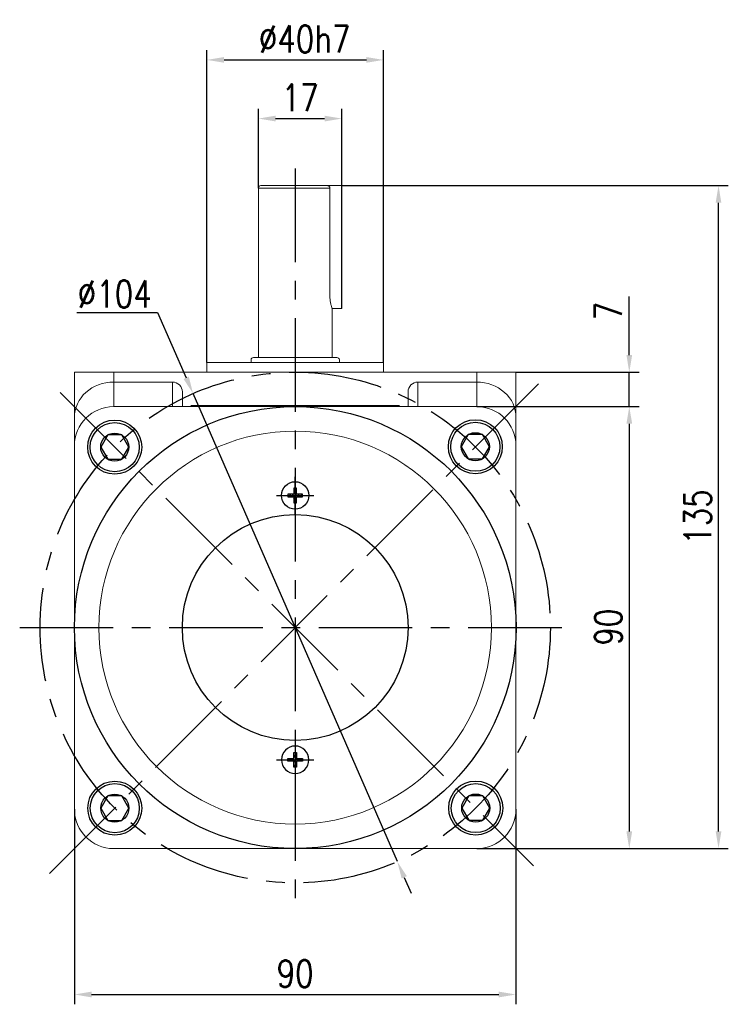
# Model space of a CAD drawing. Header units: inches. Extents: x 837 to 6223, y -2862 to 3098.
# Tile 115 of 139: x 3868 to 4012, y 2550 to 2751. Entities that reach past the tile are written whole.
import ezdxf

# ---------------------------------------------------------------- set-up
doc = ezdxf.new("R2010")
doc.units = ezdxf.units.IN
doc.header["$LTSCALE"] = 10
doc.header["$MEASUREMENT"] = 0
doc.linetypes.add('CENTER', pattern=[10.16, 6.35, -1.27, 1.27, -1.27])
for name, color, linetype in [('1轮廓实线层', 7, 'Continuous'), ('3中心线层', 1, 'CENTER'), ('5剖面线层', 2, 'Continuous'), ('7标注层', 4, 'Continuous')]:
    doc.layers.add(name, color=color, linetype=linetype)
doc.styles.add('TH_GBDIM', font='romans.shx', dxfattribs={"width": 0.8, "bigfont": 'gbcbig.shx'})
doc.dimstyles.new('TH_GBDIM', dxfattribs={"dimtxt": 3.5, "dimasz": 2.5, "dimexe": 2, "dimexo": 0, "dimgap": 1, "dimtad": 1, "dimdec": 4, "dimdsep": 46, "dimtxsty": 'TH_GBDIM', "dimcen": 0.09, "dimclrd": 4, "dimclre": 4, "dimclrt": 3, "dimadec": 0, "dimazin": 0, "dimtfac": 1, "dimtdec": 4, "dimtmove": 0, "dimatfit": 3, "dimfxl": 1, "dimtzin": 0, "dimarcsym": 0})

# ---------------------------------------------------------------- blocks, each defined once
blk = doc.blocks.new('*D297')
at = {"layer": '7标注层', "color": 4, "lineweight": -2, "transparency": 16777216}
for p, q in [((3878.99, 2589.8), (3878.99, 2550.09)), ((3968.99, 2589.8), (3968.99, 2550.09)), ((3882.49, 2552.09), (3965.49, 2552.09))]:
    blk.add_line(p, q, dxfattribs=at)
at = {"layer": '7标注层', "color": 4, "transparency": 16777216}
for points in [[(3882.49, 2552.67), (3882.49, 2551.5), (3878.99, 2552.09)], [(3965.49, 2552.67), (3965.49, 2551.5), (3968.99, 2552.09)]]:
    blk.add_solid(points, dxfattribs=at)
at = {"layer": 'Defpoints', "color": 0, "transparency": 16777216}
for p in [(3878.99, 2589.8), (3968.99, 2589.8), (3968.99, 2552.09)]:
    blk.add_point(p, dxfattribs=at)
at = {"layer": '7标注层', "color": 3, "transparency": 16777216, "insert": (3923.99, 2556.34), "char_height": 5.5, "attachment_point": 5, "style": 'TH_GBDIM'}
blk.add_mtext('90', dxfattribs=at)
blk = doc.blocks.new('*D298')
at = {"layer": '7标注层', "color": 4, "lineweight": -2, "transparency": 16777216}
for p, q in [((3960.99, 2671.8), (3994.08, 2671.8)), ((3992.08, 2668.3), (3992.08, 2585.3)), ((3960.99, 2581.8), (3994.08, 2581.8))]:
    blk.add_line(p, q, dxfattribs=at)
at = {"layer": '7标注层', "color": 4, "transparency": 16777216}
for points in [[(3991.5, 2668.3), (3992.67, 2668.3), (3992.08, 2671.8)], [(3991.5, 2585.3), (3992.67, 2585.3), (3992.08, 2581.8)]]:
    blk.add_solid(points, dxfattribs=at)
at = {"layer": 'Defpoints', "color": 0, "transparency": 16777216}
for p in [(3960.99, 2671.8), (3960.99, 2581.8), (3992.08, 2581.8)]:
    blk.add_point(p, dxfattribs=at)
at = {"layer": '7标注层', "color": 3, "transparency": 16777216, "insert": (3987.83, 2626.88), "char_height": 5.5, "attachment_point": 5, "rotation": 90, "style": 'TH_GBDIM'}
blk.add_mtext('90', dxfattribs=at)
blk = doc.blocks.new('*D299')
at = {"layer": '7标注层', "color": 4, "lineweight": -2, "transparency": 16777216}
for p, q in [((3992.08, 2682.3), (3992.08, 2694.23)), ((3968.99, 2678.8), (3994.08, 2678.8)), ((3992.08, 2671.8), (3992.08, 2678.8)), ((3970.05, 2671.8), (3994.08, 2671.8)), ((3992.08, 2668.3), (3992.08, 2664.8))]:
    blk.add_line(p, q, dxfattribs=at)
at = {"layer": '7标注层', "color": 4, "transparency": 16777216}
for points in [[(3991.5, 2682.3), (3992.67, 2682.3), (3992.08, 2678.8)], [(3991.5, 2668.3), (3992.67, 2668.3), (3992.08, 2671.8)]]:
    blk.add_solid(points, dxfattribs=at)
at = {"layer": 'Defpoints', "color": 0, "transparency": 16777216}
for p in [(3968.99, 2678.8), (3970.05, 2671.8), (3992.08, 2671.8)]:
    blk.add_point(p, dxfattribs=at)
at = {"layer": '7标注层', "color": 3, "transparency": 16777216, "insert": (3987.83, 2691.26), "char_height": 5.5, "attachment_point": 5, "rotation": 90, "style": 'TH_GBDIM'}
blk.add_mtext('7', dxfattribs=at)
blk = doc.blocks.new('*D281')
at = {"layer": '7标注层', "color": 4, "lineweight": -2, "transparency": 16777216}
for p, q in [((3933.49, 2716.8), (4012.27, 2716.8)), ((4010.27, 2585.3), (4010.27, 2713.3)), ((3968.99, 2581.8), (4012.27, 2581.8))]:
    blk.add_line(p, q, dxfattribs=at)
at = {"layer": '7标注层', "color": 4, "transparency": 16777216}
for points in [[(4009.69, 2713.3), (4010.85, 2713.3), (4010.27, 2716.8)], [(4009.69, 2585.3), (4010.85, 2585.3), (4010.27, 2581.8)]]:
    blk.add_solid(points, dxfattribs=at)
at = {"layer": 'Defpoints', "color": 0, "transparency": 16777216}
for p in [(3933.49, 2716.8), (4010.27, 2716.8), (3968.99, 2581.8)]:
    blk.add_point(p, dxfattribs=at)
at = {"layer": '7标注层', "color": 3, "transparency": 16777216, "insert": (4006.02, 2649.3), "char_height": 5.5, "attachment_point": 5, "rotation": 90, "style": 'TH_GBDIM'}
blk.add_mtext('135', dxfattribs=at)
blk = doc.blocks.new('*D300')
at = {"layer": '7标注层', "color": 4, "lineweight": -2, "transparency": 16777216}
for p, q in [((3916.49, 2716.3), (3916.49, 2732.44)), ((3933.49, 2716.8), (3933.49, 2732.44)), ((3919.99, 2730.44), (3929.99, 2730.44))]:
    blk.add_line(p, q, dxfattribs=at)
at = {"layer": '7标注层', "color": 4, "transparency": 16777216}
for points in [[(3919.99, 2731.03), (3919.99, 2729.86), (3916.49, 2730.44)], [(3929.99, 2731.03), (3929.99, 2729.86), (3933.49, 2730.44)]]:
    blk.add_solid(points, dxfattribs=at)
at = {"layer": 'Defpoints', "color": 0, "transparency": 16777216}
for p in [(3933.49, 2730.44), (3933.49, 2716.8), (3916.49, 2716.3)]:
    blk.add_point(p, dxfattribs=at)
at = {"layer": '7标注层', "color": 3, "transparency": 16777216, "insert": (3924.99, 2734.69), "char_height": 5.5, "attachment_point": 5, "style": 'TH_GBDIM'}
blk.add_mtext('17', dxfattribs=at)
blk = doc.blocks.new('*D301')
at = {"layer": '7标注层', "color": 4, "lineweight": -2, "transparency": 16777216}
for p, q in [((3905.99, 2680.8), (3905.99, 2744.39)), ((3941.99, 2680.8), (3941.99, 2744.39)), ((3909.49, 2742.39), (3938.49, 2742.39))]:
    blk.add_line(p, q, dxfattribs=at)
at = {"layer": '7标注层', "color": 4, "transparency": 16777216}
for points in [[(3909.49, 2742.97), (3909.49, 2741.81), (3905.99, 2742.39)], [(3938.49, 2742.97), (3938.49, 2741.81), (3941.99, 2742.39)]]:
    blk.add_solid(points, dxfattribs=at)
at = {"layer": 'Defpoints', "color": 0, "transparency": 16777216}
for p in [(3941.99, 2742.39), (3905.99, 2680.8), (3941.99, 2680.8)]:
    blk.add_point(p, dxfattribs=at)
at = {"layer": '7标注层', "color": 3, "transparency": 16777216, "insert": (3925.91, 2746.64), "char_height": 5.5, "attachment_point": 5, "style": 'TH_GBDIM'}
blk.add_mtext('{%%c40}{}{h7}', dxfattribs=at)
blk = doc.blocks.new('*D283')
at = {"layer": '7标注层', "color": 4, "lineweight": -2, "transparency": 16777216}
for p, q in [((3879.46, 2690.96), (3895.96, 2690.96)), ((3895.96, 2690.96), (3901.77, 2677.65)), ((3944.81, 2579.14), (3903.17, 2674.45)), ((3946.21, 2575.94), (3947.62, 2572.73))]:
    blk.add_line(p, q, dxfattribs=at)
at = {"layer": '7标注层', "color": 4, "transparency": 16777216}
for points in [[(3902.31, 2677.89), (3901.24, 2677.42), (3903.17, 2674.45)], [(3946.75, 2576.17), (3945.68, 2575.7), (3944.81, 2579.14)]]:
    blk.add_solid(points, dxfattribs=at)
at = {"layer": 'Defpoints', "color": 0, "transparency": 16777216}
for p in [(3903.17, 2674.45), (3944.81, 2579.14)]:
    blk.add_point(p, dxfattribs=at)
at = {"layer": '7标注层', "color": 3, "transparency": 16777216, "insert": (3887.21, 2694.71), "char_height": 5.5, "attachment_point": 5, "style": 'TH_GBDIM'}
blk.add_mtext('∅104', dxfattribs=at)
blk = doc.blocks.new('GB／T70.1M6R10')
at = {"layer": '1轮廓实线层'}
for p, q in [((0, 2.86), (-2.48, 1.43)), ((2.48, 1.43), (0, 2.86)), ((-2.48, 1.43), (-2.48, -1.43)), ((2.48, -1.43), (2.48, 1.43)), ((-2.48, -1.43), (0, -2.86)), ((0, -2.86), (2.48, -1.43))]:
    blk.add_line(p, q, dxfattribs=at)
for radius in [5, 2.86]:
    blk.add_circle((0, 0), radius, dxfattribs=at)
blk = doc.blocks.new('GB818_M3_4_X')
at = {"layer": '5剖面线层'}
h = blk.add_hatch(dxfattribs=at)
h.set_pattern_fill('_U', color=256, scale=0.5, angle=60, style=0, pattern_type=0)
h.set_pattern_definition([(60, (0, 0), (-0.43301, 0.25), [])])
h.paths.add_polyline_path([(0.28, 0.28), (0.28, 1.5), (-0.28, 1.5), (-0.28, 0.28), (-1.5, 0.28), (-1.5, -0.28), (-0.28, -0.28), (-0.28, -1.5), (0.28, -1.5), (0.28, -0.28), (1.5, -0.28), (1.5, 0.28)])
at = {"layer": '1轮廓实线层'}
for p, q in [((-0.28, 0.28), (-1.5, 0.28)), ((-1.5, 0.28), (-1.5, -0.28)), ((0.28, 1.5), (-0.28, 1.5)), ((-0.28, 1.5), (-0.28, 0.28)), ((0.28, 0.28), (0.28, 1.5)), ((1.5, 0.28), (0.28, 0.28)), ((1.5, -0.28), (1.5, 0.28)), ((-1.5, -0.28), (-0.28, -0.28)), ((-0.28, -0.28), (-0.28, -1.5)), ((-0.28, -1.5), (0.28, -1.5)), ((0.28, -1.5), (0.28, -0.28)), ((0.28, -0.28), (1.5, -0.28))]:
    blk.add_line(p, q, dxfattribs=at)
blk.add_circle((0, 0), 2.8, dxfattribs=at)
at = {"layer": '3中心线层'}
for p, q in [((0, -3.8), (0, 3.8)), ((-3.8, 0), (3.8, 0))]:
    blk.add_line(p, q, dxfattribs=at)

msp = doc.modelspace()

# ---------------------------------------------------------------- linework, layer by layer
at = {"color": 7, "linetype": 'Continuous', "lineweight": 15}
for p, q in [((3916.99323, 2716.79527), (3930.53158, 2716.79527)), ((3928.49323, 2716.79527), (3933.49323, 2716.79527)), ((3931.0643, 2716.29527), (3916.49323, 2716.29527)), ((3931.0643, 2694.29527), (3931.0643, 2716.29527)), ((3931.49323, 2691.79527), (3933.49323, 2691.79527)), ((3905.99323, 2680.79527), (3941.99323, 2680.79527)), ((3915.49323, 2681.79526), (3932.49323, 2681.79526)), ((3878.99323, 2678.79527), (3886.99323, 2678.79527)), ((3878.99323, 2669.62623), (3878.99323, 2678.79526)), ((3886.99323, 2678.79527), (3886.99323, 2676.79527)), ((3886.99323, 2678.79527), (3960.99323, 2678.79527)), ((3960.99323, 2676.79527), (3960.99323, 2678.79527)), ((3960.99323, 2678.79527), (3968.99323, 2678.79527)), ((3968.99323, 2678.79527), (3968.99323, 2669.62623)), ((3886.99323, 2676.79527), (3886.99323, 2671.79527)), ((3898.99323, 2676.79527), (3886.99323, 2676.79527)), ((3898.99323, 2671.79527), (3898.99323, 2676.79527)), ((3948.99323, 2676.79527), (3948.99323, 2671.79527)), ((3948.99323, 2676.79527), (3960.99323, 2676.79527)), ((3960.99323, 2671.79527), (3960.99323, 2676.79527)), ((3900.99323, 2674.78322), (3900.99323, 2671.79527)), ((3946.99323, 2671.79527), (3946.99323, 2674.78322)), ((3960.99323, 2671.79527), (3886.99323, 2671.79527)), ((3902.72265, 2672.04527), (3945.26381, 2672.04527)), ((3878.99323, 2663.79527), (3878.99323, 2669.62623)), ((3968.99323, 2669.62623), (3968.99323, 2663.79527)), ((3878.99323, 2663.79527), (3878.99323, 2666.29526)), ((3968.99323, 2666.29527), (3968.99323, 2663.79527)), ((3878.99323, 2663.79527), (3878.99323, 2589.79527)), ((3968.99323, 2589.79527), (3968.99323, 2663.79527)), ((3886.99323, 2581.79527), (3960.99323, 2581.79527))]:
    msp.add_line(p, q, dxfattribs=at)
msp.add_line((3933.49323, 2691.79527), (3933.49323, 2716.79527))
msp.add_circle((3923.99323, 2626.79527), 40, dxfattribs=at)
for centre, radius, start, end in [((3916.99323, 2716.29527), 0.5, 90, 180), ((3915.49323, 2681.29527), 0.5, 90, 180), ((3932.49323, 2681.29527), 0.5, 0, 90), ((3886.99323, 2663.79527), 8, 90, 180), ((3960.99323, 2663.79527), 8, 0, 90), ((3886.99323, 2589.79527), 8, 180, 270), ((3960.99323, 2589.79527), 8, 270, 0)]:
    msp.add_arc(centre, radius, start, end, dxfattribs=at)
for centre, major_axis, ratio, start_param, end_param in [((3886.99323, 2669.62623), (8, 0), 0.896129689, 1.570796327, 3.141592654), ((3898.99323, 2674.78323), (0, 2.01204), 0.994016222, 4.71238898, 6.283185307), ((3948.99323, 2674.78323), (0, -2.01204), 0.994016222, 3.141592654, 4.71238898), ((3960.99323, 2669.62623), (8, 0), 0.896129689, 0, 1.570796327)]:
    msp.add_ellipse(centre, major_axis=major_axis, ratio=ratio, start_param=start_param, end_param=end_param, dxfattribs=at)
for points, knots in [([(3930.53158, 2716.79527), (3930.5947, 2716.78922), (3930.72102, 2716.77711), (3930.88755, 2716.68158), (3931.00675, 2716.54296), (3931.05873, 2716.40474), (3931.06296, 2716.32165), (3931.0643, 2716.29527)], [0, 0, 0, 0, 0.233369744, 0.467050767, 0.691530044, 0.902046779, 1, 1, 1, 1]), ([(3931.48418, 2691.82272), (3931.48687, 2691.81453), (3931.49916, 2691.77726), (3931.43225, 2691.97786), (3931.30571, 2692.40731), (3931.15715, 2693.07115), (3931.07368, 2693.74441), (3931.06655, 2694.16334), (3931.0643, 2694.29527)], [0, 0, 0, 0, 0.057099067, 0.260089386, 0.465830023, 0.681254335, 0.899620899, 1, 1, 1, 1])]:
    msp.add_open_spline(points, degree=3, knots=knots, dxfattribs=at)
for points in [[(3916.49323, 2716.29527), (3916.49323, 2681.79526)], [(3931.49323, 2681.79526), (3931.49323, 2691.82272)], [(3905.99323, 2680.79527), (3905.99323, 2678.79527)], [(3914.99323, 2681.29527), (3914.99323, 2680.79527)], [(3932.99323, 2680.79527), (3932.99323, 2681.29527)], [(3941.99323, 2678.79527), (3941.99323, 2680.79527)]]:
    msp.add_open_spline(points, degree=1, dxfattribs=at)
at = {"layer": '1轮廓实线层'}
for centre, radius in [((3923.99445, 2626.79527), 45.00122), ((3887.20351, 2663.54464), 5.5), ((3960.70567, 2663.62184), 5.5), ((3923.99323, 2626.80407), 23), ((3887.22251, 2590.02688), 5.5), ((3960.78417, 2590.04711), 5.5)]:
    msp.add_circle(centre, radius, dxfattribs=at)
at = {"layer": '3中心线层', "ltscale": 0.3}
for p, q in [((3923.99323, 2720.27341), (3923.99323, 2571.14248)), ((3867.83612, 2626.79527), (3980.50654, 2626.79527))]:
    msp.add_line(p, q, dxfattribs=at)
at = {"layer": '3中心线层', "color": 1, "ltscale": 0.3}
for p, q in [((3873.94023, 2576.74226), (3973.85189, 2676.67149)), ((3876.07157, 2674.66401), (3972.55889, 2578.28569))]:
    msp.add_line(p, q, dxfattribs=at)
at = {"layer": '3中心线层', "ltscale": 0.3}
msp.add_circle((3923.99323, 2626.79527), 52, dxfattribs=at)

# ---------------------------------------------------------------- block references
at = {"layer": '1轮廓实线层', "rotation": 270}
for p in [(3887.20351, 2663.54464), (3960.70567, 2663.62184), (3887.22251, 2590.02688), (3960.78417, 2590.04711)]:
    msp.add_blockref('GB／T70.1M6R10', p, dxfattribs=at)
at = {"layer": '1轮廓实线层'}
msp.add_blockref('GB818_M3_4_X', (3923.99323, 2653.70637), dxfattribs=at)
at = {"layer": '1轮廓实线层', "xscale": -1, "rotation": 180}
msp.add_blockref('GB818_M3_4_X', (3923.99323, 2599.88416), dxfattribs=at)

# ---------------------------------------------------------------- dimensions: what is measured, and where the dimension line sits
at = {"layer": '7标注层'}
dim = msp.add_linear_dim(base=(3941.99323, 2742.39159), p1=(3905.99323, 2680.79527), p2=(3941.99323, 2680.79527), text='{%%c40}{}{h7}', dimstyle='TH_GBDIM', override={"dimtxt": 5.5, "dimasz": 3.5, "dimgap": 1.5, "dimdec": 1, "dimadec": 1}, dxfattribs=at)
dim.commit()
dim.dimension.update_dxf_attribs({"geometry": '*D301', "text_midpoint": (3925.90864, 2742.39159), "dimtype": 160})
for base, p1, p2, picture, middle in [((3933.49323, 2730.44454), (3916.49323, 2716.29527), (3933.49323, 2716.79527), '*D300', (3924.99323, 2730.44454)), ((3968.99323, 2552.08684), (3878.99323, 2589.79527), (3968.99323, 2589.79527), '*D297', (3923.99323, 2552.08684))]:
    dim = msp.add_linear_dim(base=base, p1=p1, p2=p2, dimstyle='TH_GBDIM', override={"dimtxt": 5.5, "dimasz": 3.5, "dimgap": 1.5, "dimdec": 1, "dimadec": 1}, dxfattribs=at)
    dim.commit()
    dim.dimension.update_dxf_attribs({"geometry": picture, "text_midpoint": middle, "dimtype": 160})
for base, p1, p2, override, picture, middle in [((4010.2686, 2716.79527), (3968.99323, 2581.79527), (3933.49323, 2716.79527), {"dimtxt": 5.5, "dimasz": 3.5, "dimgap": 1.5, "dimtad": 1, "dimjust": 0, "dimdec": 1, "dimlfac": 1, "dimse1": 0, "dimse2": 0, "dimsd1": 0, "dimsd2": 0, "dimadec": 1}, '*D281', (4010.2686, 2649.29527)), ((3992.08243, 2671.79527), (3968.99323, 2678.79527), (3970.04938, 2671.79527), {"dimtxt": 5.5, "dimasz": 3.5, "dimgap": 1.5, "dimdec": 1, "dimadec": 1}, '*D299', (3992.08243, 2691.26193)), ((3992.08243, 2581.79527), (3960.99323, 2671.79527), (3960.99323, 2581.79527), {"dimtxt": 5.5, "dimasz": 3.5, "dimgap": 1.5, "dimdec": 1, "dimadec": 1}, '*D298', (3992.08243, 2626.87868))]:
    dim = msp.add_linear_dim(base=base, p1=p1, p2=p2, angle=90, dimstyle='TH_GBDIM', override=override, dxfattribs=at)
    dim.commit()
    dim.dimension.update_dxf_attribs({"geometry": picture, "text_midpoint": middle, "dimtype": 160})
dim = msp.add_diameter_dim_2p(p1=(3944.81257, 2579.14492), p2=(3903.1739, 2674.44561), dimstyle='TH_GBDIM', override={"dimtxt": 5.5, "dimasz": 3.5, "dimtoh": 1, "dimdec": 0}, dxfattribs=at)
dim.commit()
dim.dimension.update_dxf_attribs({"geometry": '*D283', "text_midpoint": (3887.20823, 2690.95507), "dimtype": 163})

doc.saveas('drawing.dxf')
